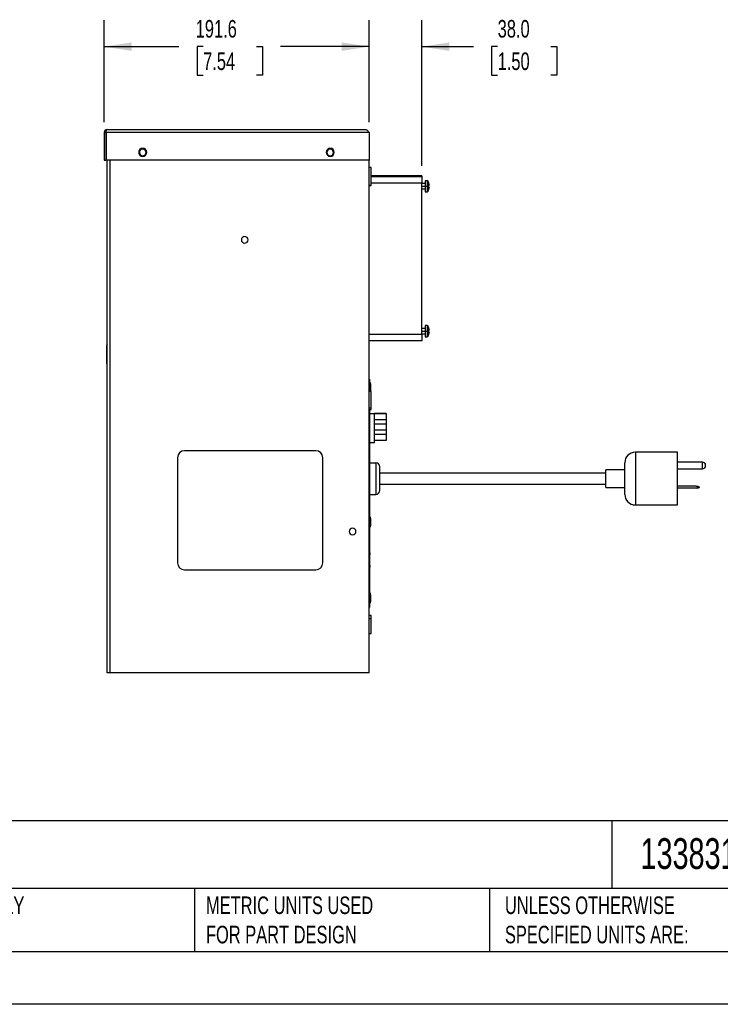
# Model space of a CAD drawing. Header units: millimetres. Extents: x 0 to 1676, y 0 to 1295.
# Tile 2 of 12: x 506 to 1013, y 0 to 712. Entities that reach past the tile are written whole.
import ezdxf

# ---------------------------------------------------------------- set-up
doc = ezdxf.new("R2010")
doc.units = ezdxf.units.MM
doc.header["$LTSCALE"] = 6
doc.layers.add('DIMENSIONS', color=140, linetype='Continuous', lineweight=25)
doc.layers.add('TEXT', color=140, linetype='Continuous', lineweight=25)
doc.styles.add('SLDTEXTSTYLE0', font='TXT', dxfattribs={"width": 0.7})
doc.dimstyles.new('SLDDIMSTYLE2', dxfattribs={"dimtxt": 12.948047, "dimasz": 19.812, "dimexe": 0, "dimexo": 0.0625, "dimgap": 3.237012, "dimtad": 0, "dimtih": 1, "dimtoh": 1, "dimdec": 1, "dimrnd": 1e-09, "dimzin": 4, "dimdsep": 46, "dimtxsty": 'SLDTEXTSTYLE0', "dimsah": 1, "dimcen": 0.09, "dimadec": 0, "dimazin": 1, "dimtfac": 1, "dimtdec": 1, "dimtmove": 0, "dimatfit": 0, "dimfxl": 0, "dimfrac": 2, "dimtolj": 1, "dimtzin": 12, "dimarcsym": 0})
doc.dimstyles.new('SLDDIMSTYLE3', dxfattribs={"dimtxt": 12.948047, "dimasz": 19.812, "dimexe": 0, "dimexo": 0.0625, "dimgap": 3.237012, "dimtad": 0, "dimtih": 1, "dimtoh": 1, "dimdec": 1, "dimrnd": 1e-09, "dimzin": 12, "dimdsep": 46, "dimtxsty": 'SLDTEXTSTYLE0', "dimsah": 1, "dimcen": 0.09, "dimadec": 0, "dimazin": 3, "dimtfac": 1, "dimtdec": 1, "dimtofl": 0, "dimtmove": 0, "dimatfit": 3, "dimfxl": 0, "dimfrac": 2, "dimtolj": 1, "dimtzin": 12, "dimarcsym": 0})

# ---------------------------------------------------------------- blocks, each defined once
blk = doc.blocks.new('_D_13')
at = {"layer": 'DIMENSIONS'}
for p, q in [((567.58, 637.99), (567.58, 711.56)), ((759.14, 637.99), (759.14, 711.56)), ((567.58, 692.51), (621.52, 692.51)), ((639.06, 692.51), (634.71, 692.51)), ((634.71, 692.51), (634.71, 671.93)), ((677.54, 692.51), (681.89, 692.51)), ((681.89, 692.51), (681.89, 671.93)), ((759.14, 692.51), (695.08, 692.51)), ((634.71, 671.93), (639.06, 671.93)), ((681.89, 671.93), (677.54, 671.93))]:
    blk.add_line(p, q, dxfattribs=at)
for points in [[(567.58, 692.51), (587.39, 689.46), (587.39, 695.56)], [(759.14, 692.51), (739.33, 695.56), (739.33, 689.46)]]:
    blk.add_solid(points, dxfattribs=at)
at = {"layer": 'DIMENSIONS', "char_height": 12.7, "attachment_point": 1, "style": 'SLDTEXTSTYLE0'}
for s, insert in [('191.6', (633.68, 711.78)), ('7.54', (639.06, 688.3))]:
    blk.add_mtext(s, dxfattribs=dict(at, insert=insert))
blk = doc.blocks.new('_D_14')
at = {"layer": 'DIMENSIONS'}
for p, q in [((759.14, 637.99), (759.14, 711.56)), ((797.14, 606.31), (797.14, 711.56)), ((759.14, 692.51), (721.04, 692.51)), ((797.14, 692.51), (834.42, 692.51)), ((851.97, 692.51), (847.62, 692.51)), ((847.62, 692.51), (847.62, 671.93)), ((890.44, 692.51), (894.79, 692.51)), ((894.79, 692.51), (894.79, 671.93)), ((847.62, 671.93), (851.97, 671.93)), ((894.79, 671.93), (890.44, 671.93))]:
    blk.add_line(p, q, dxfattribs=at)
for points in [[(759.14, 692.51), (739.33, 695.56), (739.33, 689.46)], [(797.14, 692.51), (816.95, 689.46), (816.95, 695.56)]]:
    blk.add_solid(points, dxfattribs=at)
at = {"layer": 'DIMENSIONS', "char_height": 12.7, "attachment_point": 1, "style": 'SLDTEXTSTYLE0'}
for s, insert in [('38.0', (851.97, 711.78)), ('1.50', (851.97, 688.3))]:
    blk.add_mtext(s, dxfattribs=dict(at, insert=insert))

msp = doc.modelspace()

# ---------------------------------------------------------------- linework, layer by layer
for p, q in [((567.58, 630.37), (568.79, 630.37)), ((567.58, 630.37), (567.58, 610.5)), ((568.79, 630.37), (568.79, 610.5)), ((759.14, 630.37), (568.86, 630.37)), ((568.86, 630.37), (568.86, 610.5)), ((569.71, 632.5), (756.65, 632.5)), ((759.14, 630.37), (759.14, 610.5)), ((567.58, 610.5), (568.79, 610.5)), ((759.14, 610.5), (568.86, 610.5)), ((569.71, 239.79), (569.71, 610.5)), ((571.84, 239.79), (571.84, 610.5)), ((759.14, 239.79), (759.14, 610.5)), ((760.64, 605.18), (759.14, 605.18)), ((760.64, 592.18), (760.64, 605.18)), ((772.26, 599.19), (760.64, 599.19)), ((760.64, 598.69), (797.14, 598.69)), ((772.26, 599.19), (772.26, 598.69)), ((797.14, 599.19), (772.26, 599.19)), ((797.14, 599.19), (797.14, 598.69)), ((797.14, 598.69), (797.14, 593.69)), ((759.14, 592.18), (760.64, 592.18)), ((760.64, 592.18), (759.14, 592.18)), ((797.14, 593.69), (760.64, 593.69)), ((797.14, 484.69), (797.14, 593.69)), ((799.52, 593.59), (797.14, 593.59)), ((797.14, 591.59), (799.52, 591.59)), ((801, 595.59), (799.52, 595.59)), ((799.52, 595.59), (799.52, 591.59)), ((799.52, 591.59), (799.52, 587.59)), ((799.52, 591.59), (801, 591.59)), ((801, 595.59), (801, 591.59)), ((801, 591.59), (801.39, 591.59)), ((801, 591.59), (801, 587.59)), ((801.39, 595.39), (801.39, 591.59)), ((801.39, 591.59), (801.39, 587.79)), ((802.3, 593.54), (802.32, 593.55)), ((802.58, 592.05), (802.3, 592.02)), ((802.3, 591.15), (802.58, 591.13)), ((797.14, 589.59), (799.52, 589.59)), ((799.52, 587.59), (801, 587.59)), ((802.32, 589.63), (802.3, 589.64)), ((759.14, 484.69), (797.14, 484.69)), ((799.52, 488.79), (797.14, 488.79)), ((797.14, 486.79), (799.52, 486.79)), ((797.14, 484.79), (799.52, 484.79)), ((797.14, 484.69), (797.14, 479.69)), ((801, 490.79), (799.52, 490.79)), ((799.52, 490.79), (799.52, 486.79)), ((799.52, 486.79), (801, 486.79)), ((799.52, 486.79), (799.52, 482.79)), ((801, 490.79), (801, 486.79)), ((801, 486.79), (801.39, 486.79)), ((801, 486.79), (801, 482.79)), ((801.39, 490.59), (801.39, 486.79)), ((801.39, 486.79), (801.39, 482.99)), ((802.3, 488.74), (802.32, 488.75)), ((802.58, 487.25), (802.3, 487.22)), ((802.3, 486.35), (802.58, 486.33)), ((802.32, 484.83), (802.3, 484.84)), ((797.14, 479.69), (759.14, 479.69)), ((799.52, 482.79), (801, 482.79)), ((569.51, 463.07), (569.51, 476.57)), ((759.39, 452.1), (759.14, 452.1)), ((759.39, 452.1), (759.39, 443.18)), ((759.41, 449.45), (759.41, 446.06)), ((759.94, 449.51), (759.47, 449.51)), ((759.47, 446.06), (759.47, 449.51)), ((759.94, 446.06), (759.94, 449.51)), ((760.25, 448.28), (760, 449.46)), ((760, 446.06), (760, 449.46)), ((760.64, 443.18), (759.14, 443.18)), ((759.41, 446.06), (759.41, 443.18)), ((759.47, 446.06), (759.41, 446.06)), ((759.94, 446.06), (759.47, 446.06)), ((759.47, 443.18), (759.47, 446.06)), ((760, 446.06), (759.94, 446.06)), ((759.94, 443.18), (759.94, 446.06)), ((760.25, 446.06), (760, 446.06)), ((760, 443.18), (760, 446.06)), ((760.11, 443.18), (760.25, 443.83)), ((760.25, 446.06), (760.25, 448.28)), ((760.25, 446.06), (760.25, 448.27)), ((760.25, 443.85), (760.25, 446.06)), ((760.25, 443.83), (760.25, 446.06)), ((760.25, 446.06), (760.25, 446.06)), ((760.64, 431.07), (760.64, 443.18)), ((760.64, 431.07), (759.14, 431.07)), ((759.14, 430.18), (760.64, 430.18)), ((759.39, 430.18), (759.39, 287)), ((759.39, 427.31), (762.87, 427.31)), ((760.64, 430.18), (760.64, 431.07)), ((762.87, 427.31), (762.87, 427.51)), ((762.87, 427.51), (766.93, 427.51)), ((762.87, 406.06), (762.87, 427.31)), ((771.37, 427.31), (762.87, 427.31)), ((766.93, 427.31), (766.93, 427.51)), ((766.93, 427.51), (767.43, 427.51)), ((767.43, 427.51), (767.43, 427.31)), ((771.37, 427.31), (771.37, 427.05)), ((771.37, 427.05), (762.87, 427.05)), ((771.37, 422.71), (762.87, 422.71)), ((771.37, 427.05), (771.37, 422.71)), ((771.37, 422.71), (771.37, 419.41)), ((771.37, 419.41), (762.87, 419.41)), ((771.37, 415.11), (762.87, 415.11)), ((771.37, 419.41), (771.37, 415.11)), ((771.37, 415.11), (771.37, 412.01)), ((762.87, 406.06), (759.39, 406.06)), ((771.37, 412.01), (762.87, 412.01)), ((771.37, 407.61), (762.87, 407.61)), ((771.37, 412.01), (771.37, 407.61)), ((720.51, 400.29), (625.51, 400.29)), ((982, 399.24), (951.52, 399.24)), ((951.52, 399.24), (951.52, 380.19)), ((982, 380.19), (982, 399.24)), ((620.51, 395.29), (620.51, 319.29)), ((725.51, 319.29), (725.51, 395.29)), ((759.39, 391.62), (763.9, 391.62)), ((943.9, 380.19), (943.9, 391.62)), ((999.94, 391.95), (982, 391.95)), ((999.94, 389.57), (999.94, 391.95)), ((943.9, 386.54), (930.19, 386.54)), ((930.19, 380.19), (930.19, 386.54)), ((982, 387.19), (999.94, 387.19)), ((999.94, 387.19), (999.94, 389.57)), ((930.19, 384.16), (766.76, 384.16)), ((930.19, 373.84), (930.19, 380.19)), ((943.9, 368.76), (943.9, 380.19)), ((951.52, 380.19), (951.52, 361.14)), ((982, 361.14), (982, 380.19)), ((766.76, 376.22), (930.19, 376.22)), ((930.19, 373.84), (943.9, 373.84)), ((995.55, 374.61), (982, 374.61)), ((995.55, 373.19), (982, 373.19)), ((997, 373.9), (995.55, 374.61)), ((995.55, 373.19), (997, 373.9)), ((996.81, 374.56), (997.47, 374.24)), ((997.47, 373.56), (996.81, 373.24)), ((759.39, 368.76), (763.9, 368.76)), ((759.65, 367.25), (759.39, 367.25)), ((759.65, 366.19), (759.39, 366.19)), ((759.65, 364.94), (759.39, 364.94)), ((759.65, 364.91), (759.39, 364.91)), ((759.65, 366.19), (759.65, 367.25)), ((759.65, 364.94), (759.65, 366.19)), ((759.65, 362.73), (759.39, 362.73)), ((759.65, 361.56), (759.39, 361.56)), ((759.65, 360.36), (759.39, 360.36)), ((951.52, 361.14), (982, 361.14)), ((759.41, 352.18), (759.41, 348.79)), ((759.94, 352.24), (759.47, 352.24)), ((759.47, 348.79), (759.47, 352.24)), ((759.94, 348.79), (759.94, 352.24)), ((760.25, 351.01), (760, 352.19)), ((760, 348.79), (760, 352.19)), ((760.25, 348.79), (760.25, 351.01)), ((760.25, 348.79), (760.25, 351)), ((759.41, 348.79), (759.41, 345.4)), ((759.47, 348.79), (759.41, 348.79)), ((759.94, 348.79), (759.47, 348.79)), ((759.47, 345.34), (759.47, 348.79)), ((759.47, 345.34), (759.94, 345.34)), ((760, 348.79), (759.94, 348.79)), ((759.94, 345.34), (759.94, 348.79)), ((760.25, 348.79), (760, 348.79)), ((760, 345.39), (760, 348.79)), ((760, 345.39), (760.25, 346.57)), ((760.25, 346.58), (760.25, 348.79)), ((760.25, 346.57), (760.25, 348.79)), ((760.25, 348.79), (760.25, 348.79)), ((759.65, 329.41), (759.39, 329.41)), ((759.65, 328.96), (759.39, 328.96)), ((759.65, 328.6), (759.39, 328.6)), ((759.65, 328.14), (759.39, 328.14)), ((759.65, 327.59), (759.39, 327.59)), ((759.65, 328.47), (759.65, 328.56)), ((759.65, 326.52), (759.39, 326.52)), ((759.65, 326.08), (759.39, 326.08)), ((759.65, 325.18), (759.39, 325.18)), ((759.65, 321.88), (759.39, 321.88)), ((759.65, 321.43), (759.39, 321.43)), ((759.65, 321.22), (759.39, 321.22)), ((759.65, 326.52), (759.65, 326.08)), ((759.65, 326.08), (759.65, 325.18)), ((759.65, 321.22), (759.65, 321.43)), ((759.65, 320.08), (759.65, 321.22)), ((625.51, 314.29), (720.51, 314.29)), ((759.65, 320.08), (759.39, 320.08)), ((759.65, 320.06), (759.39, 320.06)), ((759.65, 317.4), (759.39, 317.4)), ((759.65, 316.95), (759.39, 316.95)), ((759.65, 316.05), (759.39, 316.05)), ((759.65, 314.35), (759.39, 314.35)), ((759.65, 314.33), (759.39, 314.33)), ((759.65, 313.4), (759.39, 313.4)), ((759.65, 313.38), (759.39, 313.38)), ((759.65, 317.4), (759.65, 316.95)), ((759.65, 316.95), (759.65, 316.05)), ((759.65, 313.4), (759.65, 314.33)), ((759.65, 313.38), (759.65, 313.4)), ((759.65, 313.25), (759.65, 313.32)), ((759.65, 313.15), (759.39, 313.15)), ((759.65, 313.06), (759.39, 313.06)), ((759.65, 313.03), (759.39, 313.03)), ((759.65, 312.53), (759.39, 312.53)), ((759.65, 309.55), (759.39, 309.55)), ((759.65, 309.14), (759.39, 309.14)), ((759.65, 313.1), (759.65, 313.15)), ((759.65, 313.03), (759.65, 313.06)), ((759.65, 309.14), (759.65, 309.55)), ((759.65, 306.05), (759.65, 309.14)), ((759.65, 306.05), (759.39, 306.05)), ((759.65, 306), (759.39, 306)), ((759.65, 303.21), (759.39, 303.21)), ((759.65, 303.16), (759.39, 303.16)), ((759.65, 302.29), (759.39, 302.29)), ((759.65, 301.88), (759.39, 301.88)), ((759.65, 299.66), (759.39, 299.66)), ((759.65, 299.62), (759.39, 299.62)), ((759.65, 302.39), (759.65, 302.76)), ((759.65, 301.88), (759.65, 302.29)), ((759.65, 299.66), (759.65, 301.88)), ((759.41, 297.18), (759.41, 293.79)), ((759.41, 293.79), (759.41, 290.4)), ((759.47, 293.79), (759.41, 293.79)), ((759.94, 297.24), (759.47, 297.24)), ((759.47, 293.79), (759.47, 297.24)), ((759.94, 293.79), (759.47, 293.79)), ((759.47, 290.34), (759.47, 293.79)), ((759.94, 293.79), (759.94, 297.24)), ((760, 293.79), (759.94, 293.79)), ((759.94, 290.34), (759.94, 293.79)), ((760.25, 296.01), (760, 297.19)), ((760, 293.79), (760, 297.19)), ((760.25, 293.79), (760, 293.79)), ((760, 290.39), (760, 293.79)), ((760.25, 293.79), (760.25, 296.01)), ((760.25, 293.79), (760.25, 296)), ((760.25, 291.58), (760.25, 293.79)), ((760.25, 291.57), (760.25, 293.79)), ((760.25, 293.79), (760.25, 293.79)), ((759.39, 287), (759.14, 287)), ((759.47, 290.34), (759.94, 290.34)), ((760, 290.39), (760.25, 291.57)), ((760.64, 281.18), (759.14, 281.18)), ((760.64, 278.69), (759.14, 278.69)), ((760.64, 278.69), (760.64, 281.18)), ((760.64, 268.18), (760.64, 278.69)), ((759.14, 268.18), (760.64, 268.18)), ((571.84, 239.79), (569.71, 239.79)), ((759.14, 239.79), (571.84, 239.79))]:
    msp.add_line(p, q)
at = {"color": 7, "linetype": 'Continuous'}
msp.add_line((1676.41, 0.02), (0.01, 0.02), dxfattribs=at)
for centre, radius, start, end in [((595.37, 616.07), 2.9, 0, 180), ((595.37, 616.07), 2.9, 180, 0), ((595.37, 616.07), 2.4, 0, 180), ((595.37, 616.07), 2.4, 180, 0), ((730.94, 616.07), 2.9, 0, 180), ((730.94, 616.07), 2.9, 180, 0), ((730.94, 616.07), 2.4, 0, 180), ((730.94, 616.07), 2.4, 180, 0), ((801, 595.11), 0.48, 35.78304, 90), ((796.12, 591.59), 6.5, 17.52817, 35.78304), ((796.08, 591.59), 6.52, 4.05659, 17.36773), ((794.55, 591.59), 7.77, 356.78738, 3.21262), ((796.08, 591.59), 6.52, 342.63227, 355.94341), ((801, 588.07), 0.48, 270, 324.21696), ((796.12, 591.59), 6.5, 324.21696, 342.47183), ((669.11, 552.8), 2.4, 0, 180), ((669.11, 552.8), 2.4, 180, 0), ((801, 490.31), 0.48, 35.78304, 90), ((796.12, 486.79), 6.5, 17.52817, 35.78304), ((796.12, 486.79), 6.5, 324.21696, 342.47183), ((796.08, 486.79), 6.52, 4.05659, 17.36773), ((794.55, 486.79), 7.77, 356.78738, 3.21262), ((796.08, 486.79), 6.52, 342.63227, 355.94341), ((801, 483.27), 0.48, 270, 324.21696), ((759.47, 449.45), 0.06, 90, 180), ((759.94, 449.45), 0.06, 11.73308, 90), ((760.19, 448.27), 0.06, 0, 11.73308), ((760.19, 443.85), 0.06, 348.26692, 0), ((625.51, 395.29), 5, 90, 180), ((720.51, 395.29), 5, 0, 90), ((951.52, 391.62), 7.62, 90, 180), ((763.9, 388.76), 2.86, 360, 90), ((999.94, 389.57), 2.38, 0, 90), ((999.94, 389.57), 2.38, 270, 0), ((763.9, 371.62), 2.86, 270, 0), ((951.52, 368.76), 7.62, 180, 270), ((759.47, 352.18), 0.06, 90, 180), ((759.94, 352.18), 0.06, 11.73308, 90), ((760.19, 351), 0.06, 0, 11.73308), ((747.13, 341.91), 2.4, 0, 180), ((747.13, 341.91), 2.4, 180, 0), ((759.47, 345.4), 0.06, 180, 270), ((759.94, 345.4), 0.06, 270, 348.26692), ((760.19, 346.58), 0.06, 348.26692, 0), ((625.51, 319.29), 5, 180, 270), ((720.51, 319.29), 5, 270, 0), ((759.47, 297.18), 0.06, 90, 180), ((759.94, 297.18), 0.06, 11.73308, 90), ((760.19, 296), 0.06, 0, 11.73308), ((759.47, 290.4), 0.06, 180, 270), ((759.94, 290.4), 0.06, 270, 348.26692), ((760.19, 291.58), 0.06, 348.26692, 0)]:
    msp.add_arc(centre, radius, start, end)
for points, knots in [([(569.71, 632.5), (569.39, 632.5), (569.08, 632.43), (568.53, 632.17), (568.3, 631.99), (567.93, 631.58), (567.79, 631.34), (567.62, 630.86), (567.58, 630.61), (567.58, 630.37)], [0, 0, 0, 0, 0.25, 0.25, 0.5, 0.5, 0.75, 0.75, 1, 1, 1, 1]), ([(568.93, 630.85), (568.93, 630.84), (568.89, 630.8), (568.85, 630.69), (568.8, 630.53), (568.8, 630.43), (568.79, 630.37)], [0, 0, 0, 0, 0.025423, 0.376037, 0.69899, 1, 1, 1, 1]), ([(568.86, 630.37), (568.9, 630.62), (568.92, 630.83), (568.97, 631.18), (568.99, 631.31), (569.02, 631.46), (569.03, 631.5), (569.04, 631.56), (569.05, 631.57), (569.05, 631.6), (569.06, 631.62), (569.08, 631.7), (569.1, 631.77), (569.19, 632), (569.26, 632.15), (569.46, 632.41), (569.57, 632.5), (569.71, 632.5)], [0, 0, 0, 0, 0.125, 0.125, 0.25, 0.25, 0.3125, 0.3125, 0.34375, 0.34375, 0.375, 0.375, 0.5, 0.5, 0.75, 0.75, 1, 1, 1, 1]), ([(756.65, 632.5), (756.86, 632.5), (757.07, 632.45), (757.48, 632.23), (757.69, 632.08), (758.1, 631.68), (758.31, 631.45), (758.72, 630.93), (758.93, 630.65), (759.14, 630.37)], [0, 0, 0, 0, 0.25, 0.25, 0.5, 0.5, 0.75, 0.75, 1, 1, 1, 1]), ([(763.9, 391.62), (763.9, 391.62), (763.9, 391.32), (763.9, 390.18), (763.9, 389.33), (763.9, 387.21), (763.9, 385.94), (763.9, 383.18), (763.9, 381.68), (763.9, 378.69), (763.9, 377.2), (763.9, 374.43), (763.9, 373.16), (763.9, 371.05), (763.9, 370.2), (763.9, 369.06), (763.9, 368.76), (763.9, 368.76)], [0, 0, 0, 0, 0.125, 0.125, 0.25, 0.25, 0.375, 0.375, 0.5, 0.5, 0.625, 0.625, 0.75, 0.75, 0.875, 0.875, 1, 1, 1, 1]), ([(766.76, 371.62), (766.76, 371.66), (766.76, 371.92), (766.76, 372.82), (766.76, 373.46), (766.76, 375.03), (766.76, 375.97), (766.76, 378), (766.76, 379.09), (766.76, 381.28), (766.76, 382.38), (766.76, 384.41), (766.76, 385.34), (766.76, 386.92), (766.76, 387.56), (766.76, 388.46), (766.76, 388.71), (766.76, 388.75)], [0, 0, 0, 0, 0.125, 0.125, 0.25, 0.25, 0.375, 0.375, 0.5, 0.5, 0.625, 0.625, 0.75, 0.75, 0.875, 0.875, 1, 1, 1, 1]), ([(995.55, 374.61), (995.76, 374.61), (995.98, 374.61), (996.35, 374.61), (996.5, 374.61), (996.59, 374.61)], [0, 0, 0, 0, 0.5, 0.5, 1, 1, 1, 1]), ([(996.59, 373.19), (996.5, 373.19), (996.35, 373.19), (995.98, 373.19), (995.76, 373.19), (995.55, 373.19)], [0, 0, 0, 0, 0.5, 0.5, 1, 1, 1, 1]), ([(997.74, 373.9), (997.64, 373.9), (997.52, 373.9), (997.27, 373.9), (997.13, 373.9), (997, 373.9)], [0, 0, 0, 0, 0.5, 0.5, 1, 1, 1, 1]), ([(997.47, 374.24), (997.53, 374.21), (997.59, 374.16), (997.69, 374.04), (997.72, 373.97), (997.74, 373.9)], [0, 0, 0, 0, 0.5, 0.5, 1, 1, 1, 1]), ([(997.74, 373.9), (997.72, 373.83), (997.69, 373.76), (997.59, 373.64), (997.53, 373.59), (997.47, 373.56)], [0, 0, 0, 0, 0.5, 0.5, 1, 1, 1, 1]), ([(759.65, 361.56), (759.65, 361.63), (759.65, 361.71), (759.65, 361.86), (759.65, 361.93), (759.65, 362.14), (759.65, 362.28), (759.65, 362.5), (759.65, 362.59), (759.65, 362.67), (759.65, 362.69), (759.65, 362.72), (759.65, 362.73), (759.65, 362.73)], [0, 0, 0, 0, 0.125, 0.125, 0.25, 0.25, 0.5, 0.5, 0.75, 0.75, 0.875, 0.875, 1, 1, 1, 1]), ([(759.65, 361.23), (759.65, 361.29), (759.65, 361.36), (759.65, 361.48), (759.65, 361.55), (759.65, 361.67), (759.65, 361.72), (759.65, 361.8), (759.65, 361.83), (759.65, 361.88), (759.65, 361.9), (759.65, 361.92)], [0, 0, 0, 0, 0.25, 0.25, 0.5, 0.5, 0.75, 0.75, 0.875, 0.875, 1, 1, 1, 1]), ([(759.65, 360.36), (759.65, 360.36), (759.65, 360.36), (759.65, 360.39), (759.65, 360.4), (759.65, 360.49), (759.65, 360.58), (759.65, 360.82), (759.65, 360.96), (759.65, 361.18), (759.65, 361.26), (759.65, 361.41), (759.65, 361.48), (759.65, 361.56)], [0, 0, 0, 0, 0.125, 0.125, 0.25, 0.25, 0.5, 0.5, 0.75, 0.75, 0.875, 0.875, 1, 1, 1, 1]), ([(759.65, 328.96), (759.65, 329.02), (759.65, 329.09), (759.65, 329.2), (759.65, 329.25), (759.65, 329.34), (759.65, 329.37), (759.65, 329.4), (759.65, 329.41), (759.65, 329.41)], [0, 0, 0, 0, 0.25, 0.25, 0.5, 0.5, 0.75, 0.75, 1, 1, 1, 1]), ([(759.65, 328.6), (759.65, 328.61), (759.65, 328.63), (759.65, 328.67), (759.65, 328.7), (759.65, 328.76), (759.65, 328.8), (759.65, 328.88), (759.65, 328.92), (759.65, 328.96)], [0, 0, 0, 0, 0.25, 0.25, 0.5, 0.5, 0.75, 0.75, 1, 1, 1, 1]), ([(759.65, 328.14), (759.65, 328.19), (759.65, 328.25), (759.65, 328.35), (759.65, 328.39), (759.65, 328.48), (759.65, 328.51), (759.65, 328.57), (759.65, 328.59), (759.65, 328.6)], [0, 0, 0, 0, 0.25, 0.25, 0.5, 0.5, 0.75, 0.75, 1, 1, 1, 1]), ([(759.65, 327.59), (759.65, 327.59), (759.65, 327.6), (759.65, 327.65), (759.65, 327.69), (759.65, 327.79), (759.65, 327.86), (759.65, 327.99), (759.65, 328.07), (759.65, 328.14)], [0, 0, 0, 0, 0.25, 0.25, 0.5, 0.5, 0.75, 0.75, 1, 1, 1, 1]), ([(759.65, 321.43), (759.65, 321.46), (759.65, 321.48), (759.65, 321.55), (759.65, 321.58), (759.65, 321.65), (759.65, 321.69), (759.65, 321.78), (759.65, 321.83), (759.65, 321.88)], [0, 0, 0, 0, 0.25, 0.25, 0.5, 0.5, 0.75, 0.75, 1, 1, 1, 1]), ([(759.65, 313.15), (759.65, 313.21), (759.65, 313.28), (759.65, 313.33), (759.65, 313.34)], [0, 0, 0, 0, 0.893973, 1, 1, 1, 1]), ([(759.65, 312.53), (759.65, 312.53), (759.65, 312.54), (759.65, 312.58), (759.65, 312.62), (759.65, 312.71), (759.65, 312.77), (759.65, 312.9), (759.65, 312.97), (759.65, 313.03)], [0, 0, 0, 0, 0.25, 0.25, 0.5, 0.5, 0.75, 0.75, 1, 1, 1, 1]), ([(759.65, 302.29), (759.65, 302.34), (759.65, 302.39), (759.65, 302.51), (759.65, 302.58), (759.65, 302.73), (759.65, 302.8), (759.65, 302.93), (759.65, 302.97), (759.65, 303.07), (759.65, 303.11), (759.65, 303.16)], [0, 0, 0, 0, 0.25, 0.25, 0.5, 0.5, 0.75, 0.75, 0.875, 0.875, 1, 1, 1, 1])]:
    msp.add_open_spline(points, degree=3, knots=knots)
for points in [[(569.71, 477.32), (569.58, 477.09), (569.51, 476.83), (569.51, 476.57)], [(569.51, 463.07), (569.51, 462.81), (569.58, 462.54), (569.71, 462.32)], [(996.59, 374.61), (996.67, 374.61), (996.74, 374.59), (996.81, 374.56)], [(996.81, 373.24), (996.74, 373.21), (996.67, 373.19), (996.59, 373.19)]]:
    msp.add_open_spline(points, degree=3)
at = {"layer": 'TEXT'}
for p, q in [((1638.3, 132.76), (38.1, 132.76)), ((934.55, 132.76), (934.55, 83.82)), ((1638.3, 83.82), (38.1, 83.82)), ((632.91, 83.82), (632.91, 38.1)), ((845.99, 83.82), (845.99, 38.1)), ((38.1, 38.1), (1638.3, 38.1))]:
    msp.add_line(p, q, dxfattribs=at)

# ---------------------------------------------------------------- texts
at = {"layer": 'TEXT', "attachment_point": 1, "style": 'SLDTEXTSTYLE0'}
for s, insert, char_height in [('PFANNENBERG DTS AIR CONDITIONER', (47.79, 120.14), 22.225), ('13383144158', (955.25, 120.14), 22.225), ("PART DIMENSIONS MAY DIFFER SLIGHTLY ^JDUE TO MANUFACTURER'S VARIANCES", (263.48, 77.98), 12.7), ('METRIC UNITS USED ^JFOR PART DESIGN', (641.12, 77.98), 12.7), ('UNLESS OTHERWISE ^JSPECIFIED UNITS ARE:', (857.21, 77.98), 12.7)]:
    msp.add_mtext(s, dxfattribs=dict(at, insert=insert, char_height=char_height))

# ---------------------------------------------------------------- dimensions: what is measured, and where the dimension line sits
at = {"layer": 'DIMENSIONS'}
for base, p1, p2, dimstyle, picture, middle in [((759.14, 692.51), (567.58, 630.37), (759.14, 630.37), 'SLDDIMSTYLE3', '_D_13', (658.3, 692.51)), ((797.14, 692.51), (759.14, 630.37), (797.14, 598.69), 'SLDDIMSTYLE2', '_D_14', (871.2, 692.51))]:
    dim = msp.add_linear_dim(base=base, p1=p1, p2=p2, angle=0, dimstyle=dimstyle, dxfattribs=at)
    dim.commit()
    dim.dimension.update_dxf_attribs({"geometry": picture, "text_midpoint": middle, "dimtype": 160})

doc.saveas('drawing.dxf')
